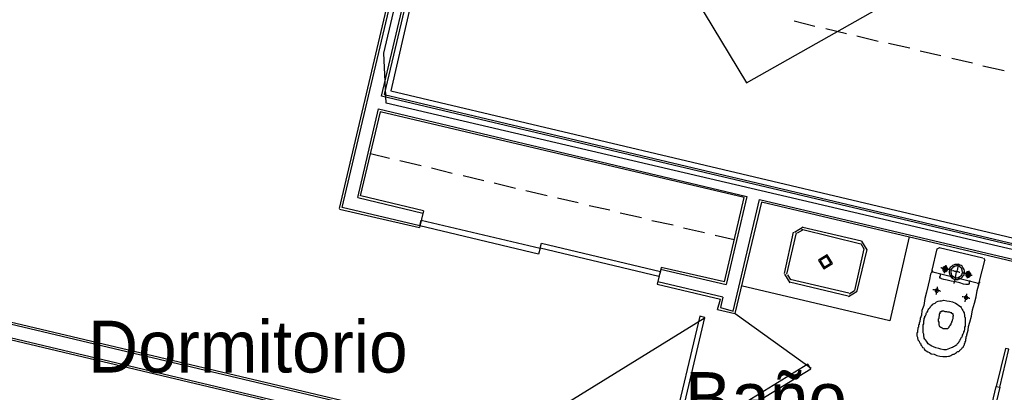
# Model space of a CAD drawing. Header units: feet. Extents: x -79 to 198, y -22 to 181.
# Tile 152 of 256: x 34.32 to 57.12, y 106.51 to 115.14. Entities that reach past the tile are written whole.
import ezdxf
from ezdxf.enums import TextEntityAlignment as Align

# ---------------------------------------------------------------- set-up
doc = ezdxf.new("R2010")
doc.units = ezdxf.units.FT
for name, color, linetype in [('A-AREA-COMUN', 252, 'CONTINUOUS'), ('A-AREA-UNIDAD', 30, 'CONTINUOUS'), ('A-LINEA', 7, 'CONTINUOUS'), ('A-NOMBRE-ESPACIO', 2, 'CONTINUOUS')]:
    doc.layers.add(name, color=color, linetype=linetype)

msp = doc.modelspace()

# ---------------------------------------------------------------- linework, layer by layer
at = {"layer": 'A-AREA-COMUN'}
msp.add_lwpolyline([(46.32, 130.2044), (46.48, 130.0089), (45.728, 127.2889), (33.568, 130.0978), (31.712, 122.0089), (43.68, 119.2178), (43.872, 119.0044), (43.44, 117.3689), (43.552, 116.2844), (42.912, 113.4933), (58.32, 109.8489)], dxfattribs=at)
at = {"layer": 'A-AREA-UNIDAD'}
msp.add_lwpolyline([(58.16, 109.6178), (42.8, 113.2089), (42.752, 114.3644), (43.392, 117.0844), (42.32, 117.1378), (28.288, 120.4444), (28.32, 124.0889), (29.2, 128.3733), (30.112, 130.8978), (31.6, 133.6889), (32.24, 133.6889), (31.392, 134.1333), (31.36, 134.4889), (31.008, 134.7378), (29.36, 131.3778), (29.2, 131.3244), (27.92, 127.5733), (27.28, 123.8578), (27.248, 119.8933), (27.792, 116.0533), (28.88, 112.5689), (29.84, 108.3733), (30.112, 105.2089)], dxfattribs=at)
at = {"layer": 'A-LINEA'}
for p, q in [((41.72, 110.7644), (43.2, 117.0578)), ((43.2667, 117.0978), (41.7733, 110.7911)), ((42.6933, 113.3644), (43.56, 117.0311)), ((43.6, 116.9644), (42.76, 113.4044)), ((52.2533, 115.1111), (52.7333, 114.9911)), ((52.9867, 114.9378), (53.4667, 114.8178)), ((53.7067, 114.7644), (54.2, 114.6444)), ((54.44, 114.5911), (54.9333, 114.4844)), ((55.1733, 114.4178), (55.6533, 114.3111)), ((55.9067, 114.2444), (56.3867, 114.1378)), ((56.6267, 114.0711), (57.12, 113.9644)), ((58.3867, 109.6578), (42.6933, 113.3644)), ((42.76, 113.4044), (58.4533, 109.6844)), ((42.1467, 111.0178), (42.6267, 113.0711)), ((42.6667, 113.0044), (42.2, 111.0578)), ((42.6267, 113.0711), (51.16, 111.0444)), ((51.0933, 111.0178), (42.6667, 113.0044)), ((42.88, 111.9244), (42.44, 112.0311)), ((43.6133, 111.7511), (43.12, 111.8711)), ((44.3333, 111.5778), (43.8533, 111.6978)), ((45.0667, 111.4044), (44.5867, 111.5244)), ((45.8, 111.2311), (45.3067, 111.3511)), ((46.5333, 111.0578), (46.04, 111.1778)), ((42.1467, 111.0178), (43.6533, 110.6578)), ((43.6667, 110.7111), (42.2133, 111.0578)), ((47.2533, 110.8978), (46.7733, 111.0044)), ((50.64, 109.0711), (51.0933, 111.0178)), ((51.16, 111.0444), (50.68, 109.0044)), ((50.84, 108.3911), (51.4533, 110.9778)), ((51.4933, 110.9111), (50.88, 108.3378)), ((51.4533, 110.9778), (57.6667, 109.5111)), ((57.6, 109.4711), (51.4933, 110.9111)), ((41.72, 110.7511), (43.5733, 110.3244)), ((43.5867, 110.3644), (41.7867, 110.7911)), ((43.6667, 110.7111), (43.5733, 110.3244)), ((47.9867, 110.7244), (47.5067, 110.8311)), ((48.72, 110.5511), (48.2267, 110.6578)), ((49.4533, 110.3778), (48.96, 110.4844)), ((50.1733, 110.2044), (49.6933, 110.3111)), ((52.0267, 109.2578), (52.24, 110.2178)), ((52.08, 109.2444), (52.3067, 110.2044)), ((52.4584, 110.3333), (52.2578, 110.2095)), ((52.443, 110.2684), (52.3227, 110.1941)), ((52.4267, 110.2844), (53.8, 109.9511)), ((52.4533, 110.3378), (53.8133, 110.0178)), ((50.8667, 110.0444), (50.4267, 110.1378)), ((53.8773, 109.8281), (53.803, 109.9484)), ((53.9422, 109.8127), (53.8184, 110.0133)), ((54.92, 110.1111), (54.4667, 108.1644)), ((53.8667, 109.8311), (53.6533, 108.8711)), ((53.9333, 109.8178), (53.7067, 108.8578)), ((55.56, 109.8311), (55.44, 109.3378)), ((55.6174, 109.8565), (55.5613, 109.8219)), ((56.6267, 109.6178), (55.6133, 109.8578)), ((56.5467, 109.0844), (56.6667, 109.5644)), ((56.6787, 109.5604), (56.6441, 109.6165)), ((49.1733, 109.4044), (49.08, 109.0178)), ((49.16, 109.3644), (50.68, 109.0044)), ((50.64, 109.0711), (49.1733, 109.4044)), ((52.0311, 109.2495), (52.155, 109.0489)), ((55.4413, 109.3419), (55.4759, 109.2857)), ((55.4667, 109.2978), (56.4933, 109.0444)), ((49.08, 109.0178), (50.5467, 108.6711)), ((50.6, 108.7111), (49.0933, 109.0711)), ((52.096, 109.2341), (52.1703, 109.1138)), ((53.5067, 108.7378), (52.1467, 109.0578)), ((53.52, 108.8044), (52.16, 109.1244)), ((56.5026, 109.0324), (56.5587, 109.067)), ((31.0533, 108.8578), (45.92, 105.3511)), ((45.9467, 105.2844), (31.0533, 108.8044)), ((54.4667, 108.1644), (51.0267, 108.9778)), ((53.515, 108.7289), (53.7155, 108.8527)), ((53.5303, 108.7938), (53.6506, 108.8681)), ((50.48, 108.4311), (50.5467, 108.6711)), ((50.6, 108.7111), (50.5467, 108.4711)), ((31.04, 108.4978), (45.88, 104.9911)), ((45.8267, 104.9511), (31.04, 108.4444)), ((50.48, 108.4311), (50.88, 108.3378)), ((50.5467, 108.4711), (50.84, 108.3911)), ((52.6442, 107.0595), (50.8856, 108.3283)), ((50.1923, 108.235), (46.7828, 106.1301))]:
    msp.add_line(p, q, dxfattribs=at)
for points in [[(48.9874, 117.2602), (51.1502, 113.6758), (54.8021, 115.7413)], [(46.3333, 109.7111), (43.5867, 110.3644), (43.6133, 110.4978), (46.3733, 109.8444), (46.3333, 109.7111)], [(46.4, 109.9644), (49.16, 109.3111), (49.12, 109.1911), (46.3733, 109.8444), (46.4, 109.9644)], [(53.1422, 109.4927), (53.0184, 109.6933), (52.8178, 109.5695), (52.9416, 109.3689), (53.1422, 109.4927)], [(53.1033, 109.5019), (53.0092, 109.6544), (52.8567, 109.5603), (52.9508, 109.4078), (53.1033, 109.5019)], [(55.9733, 109.1244), (56.0133, 109.1244), (56.04, 109.1244), (56.0667, 109.1378), (56.0933, 109.1378), (56.12, 109.1644), (56.1467, 109.1778), (56.16, 109.2044), (56.1867, 109.2311), (56.1867, 109.2578), (56.2, 109.2978), (56.2, 109.3244), (56.1867, 109.3511), (56.1733, 109.3778), (56.16, 109.4044), (56.1467, 109.4311), (56.12, 109.4444), (56.0933, 109.4578), (56.0667, 109.4711), (56.0267, 109.4711), (56, 109.4711), (55.9733, 109.4711), (55.9467, 109.4578), (55.92, 109.4444), (55.8933, 109.4178), (55.8667, 109.4044), (55.8533, 109.3778), (55.8533, 109.3378), (55.84, 109.3111), (55.84, 109.2844), (55.8533, 109.2444), (55.8667, 109.2178), (55.88, 109.1911), (55.8933, 109.1778), (55.92, 109.1511), (55.9467, 109.1378), (55.9733, 109.1244)], [(55.96, 109.0311), (55.96, 109.0444), (55.9733, 109.0844), (55.9867, 109.1511), (56, 109.2178), (56.0133, 109.2978), (56.04, 109.3644), (56.0533, 109.4311), (56.0533, 109.4711), (56.0667, 109.4844)], [(55.44, 109.3378), (55.44, 109.3111), (55.4133, 109.2444), (55.3867, 109.1244), (55.36, 108.9911), (55.32, 108.8311), (55.28, 108.6844), (55.2533, 108.5244), (55.2133, 108.4044), (55.2, 108.2978), (55.1733, 108.2178), (55.16, 108.1511), (55.1467, 108.1111), (55.1467, 108.0844), (55.1333, 108.0711), (55.1333, 108.0578), (55.1333, 108.0444), (55.1333, 108.0311), (55.1333, 108.0178), (55.12, 108.0044), (55.12, 107.9911), (55.12, 107.9778), (55.12, 107.9644), (55.1067, 107.9511), (55.1067, 107.9378), (55.1067, 107.9111), (55.1067, 107.8978), (55.0933, 107.8844), (55.0933, 107.8711), (55.0933, 107.8578), (55.0933, 107.8444), (55.0933, 107.8311), (55.0933, 107.8178), (55.1067, 107.7911), (55.1067, 107.7778), (55.1067, 107.7644), (55.12, 107.7511), (55.12, 107.7244), (55.1333, 107.7111), (55.1467, 107.6978), (55.1467, 107.6844), (55.16, 107.6578), (55.1733, 107.6444), (55.1867, 107.6311), (55.1867, 107.6044), (55.2, 107.5911), (55.2133, 107.5778), (55.2267, 107.5511), (55.2533, 107.5378), (55.2667, 107.5111), (55.28, 107.4844), (55.3067, 107.4711), (55.3467, 107.4444), (55.3867, 107.4311), (55.4267, 107.4044), (55.4933, 107.3911), (55.56, 107.3644), (55.6267, 107.3511), (55.6933, 107.3378), (55.7467, 107.3378), (55.7867, 107.3378), (55.8267, 107.3511), (55.8533, 107.3511), (55.88, 107.3644), (55.9067, 107.3778), (55.9333, 107.3911), (55.96, 107.3911), (55.9733, 107.4044), (55.9867, 107.4178), (56.0133, 107.4311), (56.0267, 107.4444), (56.04, 107.4578), (56.0667, 107.4578), (56.08, 107.4711), (56.0933, 107.4844), (56.1067, 107.4978), (56.12, 107.5111), (56.1333, 107.5244), (56.1467, 107.5378), (56.16, 107.5511), (56.1733, 107.5644), (56.1733, 107.5778), (56.1867, 107.5911), (56.1867, 107.6044), (56.2, 107.6178), (56.2, 107.6311), (56.2, 107.6444), (56.2133, 107.6578), (56.2133, 107.6711), (56.2133, 107.6844), (56.2267, 107.6978), (56.2267, 107.7111), (56.2267, 107.7244), (56.2267, 107.7511), (56.24, 107.7511), (56.24, 107.7644), (56.24, 107.7778), (56.24, 107.7911), (56.24, 107.8044), (56.2533, 107.8178), (56.2533, 107.8444), (56.2667, 107.8978), (56.28, 107.9511), (56.2933, 108.0311), (56.32, 108.1378), (56.36, 108.2711), (56.3867, 108.4178), (56.4267, 108.5778), (56.4667, 108.7244), (56.4933, 108.8711), (56.52, 108.9778), (56.5467, 109.0578), (56.5467, 109.0844)], [(56.32, 109.0978), (56.32, 109.0844), (56.3067, 109.0711), (56.3067, 109.0444), (56.3067, 109.0311), (56.3067, 109.0178), (56.2933, 109.0178), (56.2933, 109.0044), (56.28, 109.0044), (56.2667, 109.0044), (56.2267, 109.0044), (56.1733, 109.0178), (56.0933, 109.0444), (55.9867, 109.0711), (55.8933, 109.0844), (55.8, 109.1111), (55.72, 109.1244), (55.6667, 109.1378), (55.6533, 109.1511), (55.64, 109.1511), (55.6267, 109.1511), (55.6267, 109.1644), (55.6267, 109.1778), (55.6267, 109.1911), (55.64, 109.2044), (55.64, 109.2178), (55.64, 109.2311), (55.64, 109.2444), (55.64, 109.2578)], [(55.88, 109.3378), (55.8667, 109.3378), (55.8533, 109.3378), (55.8267, 109.3511), (55.7867, 109.3644), (55.7467, 109.3644), (55.7067, 109.3778), (55.68, 109.3778), (55.6667, 109.3911), (55.6533, 109.3911)], [(55.7333, 109.3111), (55.7467, 109.3111), (55.76, 109.3111), (55.7733, 109.3111), (55.7867, 109.3244), (55.8, 109.3244), (55.8, 109.3378), (55.8133, 109.3511), (55.8133, 109.3644), (55.8133, 109.3778), (55.8, 109.3911), (55.8, 109.4044), (55.7867, 109.4044), (55.7867, 109.4178), (55.7733, 109.4178), (55.76, 109.4311), (55.7467, 109.4311), (55.7333, 109.4178), (55.72, 109.4178), (55.7067, 109.4044), (55.6933, 109.4044), (55.6933, 109.3911), (55.6933, 109.3778), (55.6933, 109.3644), (55.6933, 109.3511), (55.6933, 109.3378), (55.7067, 109.3244), (55.72, 109.3111), (55.7333, 109.3111)], [(55.7467, 109.3378), (55.76, 109.3378), (55.7733, 109.3378), (55.7733, 109.3511), (55.7867, 109.3644), (55.7733, 109.3778), (55.7733, 109.3911), (55.76, 109.3911), (55.7467, 109.3911), (55.7333, 109.3911), (55.72, 109.3778), (55.72, 109.3644), (55.72, 109.3511), (55.7333, 109.3378), (55.7467, 109.3378)], [(55.7333, 109.2711), (55.7333, 109.2844), (55.7333, 109.2978), (55.7333, 109.3244), (55.7467, 109.3511), (55.7467, 109.3778), (55.76, 109.4044), (55.76, 109.4311), (55.7733, 109.4444), (55.7733, 109.4578)], [(55.9867, 109.1778), (56.0133, 109.1644), (56.04, 109.1644), (56.0533, 109.1778), (56.08, 109.1778), (56.0933, 109.1911), (56.12, 109.2044), (56.1333, 109.2311), (56.1467, 109.2444), (56.1467, 109.2711), (56.16, 109.2978), (56.1467, 109.3244), (56.1467, 109.3378), (56.1333, 109.3644), (56.1333, 109.3778), (56.1067, 109.4044), (56.0933, 109.4178), (56.0667, 109.4311), (56.0533, 109.4311), (56.0267, 109.4444), (56, 109.4311), (55.9733, 109.4311), (55.96, 109.4178), (55.9333, 109.4178), (55.92, 109.3911), (55.9067, 109.3778), (55.8933, 109.3511), (55.8933, 109.3378), (55.88, 109.3111), (55.88, 109.2844), (55.8933, 109.2578), (55.8933, 109.2444), (55.9067, 109.2178), (55.92, 109.2044), (55.9467, 109.1911), (55.96, 109.1778), (55.9867, 109.1778)], [(56.0933, 109.2844), (56.08, 109.2844), (56.0533, 109.2978), (56.0267, 109.2978), (56, 109.3111), (55.9733, 109.3111), (55.9467, 109.3244), (55.9333, 109.3244), (55.92, 109.3244)], [(56.3733, 109.2178), (56.36, 109.2178), (56.3467, 109.2311), (56.32, 109.2311), (56.28, 109.2444), (56.24, 109.2444), (56.2133, 109.2578), (56.1733, 109.2711), (56.16, 109.2711), (56.1467, 109.2711)], [(56.2667, 109.1778), (56.28, 109.1778), (56.2933, 109.1778), (56.3067, 109.1778), (56.3067, 109.1911), (56.32, 109.1911), (56.3333, 109.2044), (56.3467, 109.2178), (56.3467, 109.2311), (56.3467, 109.2444), (56.3467, 109.2578), (56.3333, 109.2711), (56.32, 109.2844), (56.3067, 109.2978), (56.2933, 109.2978), (56.28, 109.2978), (56.2667, 109.2978), (56.2533, 109.2978), (56.2533, 109.2844), (56.24, 109.2844), (56.24, 109.2711), (56.2267, 109.2578), (56.2267, 109.2444), (56.2267, 109.2311), (56.2267, 109.2178), (56.24, 109.2044), (56.24, 109.1911), (56.2533, 109.1911), (56.2667, 109.1911), (56.2667, 109.1778)], [(56.28, 109.2044), (56.2933, 109.2044), (56.2933, 109.2178), (56.3067, 109.2178), (56.32, 109.2311), (56.32, 109.2444), (56.3067, 109.2578), (56.3067, 109.2711), (56.2933, 109.2711), (56.28, 109.2711), (56.2667, 109.2711), (56.2667, 109.2578), (56.2533, 109.2578), (56.2533, 109.2444), (56.2533, 109.2311), (56.2667, 109.2178), (56.2667, 109.2044), (56.28, 109.2044)], [(56.2667, 109.1511), (56.2667, 109.1644), (56.28, 109.1911), (56.28, 109.2178), (56.2933, 109.2578), (56.2933, 109.2844), (56.3067, 109.3111), (56.3067, 109.3244)], [(55.64, 108.8444), (55.6267, 108.8578), (55.6, 108.8578), (55.5733, 108.8578), (55.5333, 108.8711), (55.5067, 108.8844), (55.48, 108.8844), (55.4667, 108.8844)], [(55.5467, 108.8311), (55.56, 108.8311), (55.5733, 108.8311), (55.5867, 108.8444), (55.5867, 108.8578), (55.5867, 108.8711), (55.5867, 108.8844), (55.5867, 108.8978), (55.5733, 108.8978), (55.56, 108.8978), (55.5467, 108.8978), (55.5333, 108.8978), (55.5333, 108.8844), (55.52, 108.8844), (55.52, 108.8711), (55.52, 108.8578), (55.52, 108.8444), (55.5333, 108.8444), (55.5333, 108.8311), (55.5467, 108.8311)], [(55.5333, 108.7778), (55.5467, 108.7911), (55.5467, 108.8178), (55.5467, 108.8444), (55.56, 108.8844), (55.5733, 108.9111), (55.5733, 108.9378), (55.5733, 108.9511)], [(56.2133, 108.6044), (56.2133, 108.6178), (56.2133, 108.6311), (56.2267, 108.6578), (56.2267, 108.6844), (56.24, 108.7111), (56.24, 108.7511), (56.2533, 108.7644), (56.2533, 108.7911)], [(55.8533, 108.6178), (55.92, 108.6044), (55.9867, 108.5778), (56.0267, 108.5511), (56.0667, 108.5244), (56.1067, 108.4978), (56.12, 108.4711), (56.1467, 108.4311), (56.16, 108.4044), (56.1733, 108.3778), (56.1867, 108.3511), (56.1867, 108.3244), (56.2, 108.3111), (56.2, 108.2844), (56.2, 108.2578), (56.2133, 108.2444), (56.2133, 108.2178), (56.2133, 108.2044), (56.2133, 108.1778), (56.2133, 108.1644), (56.2133, 108.1378), (56.2133, 108.1244), (56.2133, 108.0978), (56.2133, 108.0711), (56.2133, 108.0444), (56.2, 108.0178), (56.2, 107.9911), (56.2, 107.9644), (56.1867, 107.9378), (56.1733, 107.9111), (56.1733, 107.8844), (56.16, 107.8578), (56.1467, 107.8311), (56.1467, 107.8178), (56.1333, 107.7911), (56.12, 107.7778), (56.1067, 107.7511), (56.1067, 107.7378), (56.0933, 107.7244), (56.08, 107.6978), (56.0667, 107.6844), (56.0667, 107.6711), (56.0533, 107.6578), (56.04, 107.6444), (56.0267, 107.6311), (56.0133, 107.6044), (56, 107.5911), (55.9733, 107.5778), (55.9467, 107.5644), (55.92, 107.5511), (55.8933, 107.5378), (55.8533, 107.5244), (55.8133, 107.5111), (55.7733, 107.4978), (55.72, 107.4978), (55.6533, 107.5111), (55.6, 107.5244), (55.5333, 107.5378), (55.48, 107.5644), (55.44, 107.5778), (55.4, 107.6044), (55.36, 107.6311), (55.3333, 107.6711), (55.32, 107.6978), (55.2933, 107.7244), (55.28, 107.7378), (55.2667, 107.7644), (55.2667, 107.7911), (55.2533, 107.8044), (55.2533, 107.8311), (55.2533, 107.8444), (55.2533, 107.8578), (55.24, 107.8844), (55.24, 107.8978), (55.24, 107.9244), (55.24, 107.9378), (55.24, 107.9644), (55.24, 107.9778), (55.24, 108.0044), (55.24, 108.0311), (55.24, 108.0578), (55.24, 108.0711), (55.2533, 108.0978), (55.2533, 108.1378), (55.2533, 108.1644), (55.2667, 108.1911), (55.2667, 108.2178), (55.28, 108.2444), (55.28, 108.2711), (55.2933, 108.2844), (55.3067, 108.3111), (55.3067, 108.3378), (55.32, 108.3511), (55.3333, 108.3644), (55.3467, 108.3911), (55.3467, 108.4044), (55.36, 108.4178), (55.3733, 108.4444), (55.3867, 108.4578), (55.4, 108.4711), (55.4133, 108.4978), (55.4267, 108.5111), (55.44, 108.5244), (55.4667, 108.5511), (55.4933, 108.5644), (55.52, 108.5778), (55.5467, 108.6044), (55.5867, 108.6178), (55.6267, 108.6311), (55.6667, 108.6311), (55.72, 108.6444), (55.7867, 108.6311), (55.8533, 108.6178)], [(56.32, 108.6844), (56.3067, 108.6844), (56.28, 108.6978), (56.2533, 108.6978), (56.2133, 108.7111), (56.1867, 108.7111), (56.16, 108.7244), (56.1467, 108.7244)], [(56.2267, 108.6711), (56.24, 108.6711), (56.2533, 108.6711), (56.2667, 108.6844), (56.2667, 108.6978), (56.2667, 108.7111), (56.2667, 108.7244), (56.2533, 108.7378), (56.24, 108.7378), (56.2267, 108.7378), (56.2133, 108.7378), (56.2133, 108.7244), (56.2, 108.7244), (56.2, 108.7111), (56.2, 108.6978), (56.2, 108.6844), (56.2133, 108.6844), (56.2133, 108.6711), (56.2267, 108.6711)], [(55.6933, 108.3911), (55.68, 108.3911), (55.6667, 108.3911), (55.6667, 108.3778), (55.6533, 108.3778), (55.64, 108.3778), (55.64, 108.3644), (55.6267, 108.3644), (55.6267, 108.3511), (55.6267, 108.3378), (55.6267, 108.3244), (55.6133, 108.3244), (55.6133, 108.3111), (55.6133, 108.2978), (55.6133, 108.2844), (55.6133, 108.2711), (55.6, 108.2578), (55.6, 108.2444), (55.6, 108.2311), (55.6, 108.2178), (55.5867, 108.2044), (55.5867, 108.1911), (55.5867, 108.1778), (55.5867, 108.1644), (55.5867, 108.1511), (55.6, 108.1511), (55.6, 108.1378), (55.6, 108.1244), (55.6, 108.1111), (55.6, 108.0978), (55.6, 108.0844), (55.6, 108.0711), (55.6133, 108.0578), (55.6133, 108.0444), (55.6267, 108.0311), (55.6533, 108.0178), (55.68, 108.0044), (55.7067, 107.9911), (55.7467, 107.9911), (55.7733, 107.9911), (55.8, 107.9911), (55.8133, 107.9911), (55.8267, 108.0044), (55.84, 108.0178), (55.84, 108.0311), (55.8533, 108.0444), (55.8667, 108.0578), (55.8667, 108.0711), (55.88, 108.0711), (55.88, 108.0844), (55.8933, 108.0844), (55.8933, 108.0978), (55.8933, 108.1111), (55.9067, 108.1244), (55.9067, 108.1378), (55.9067, 108.1511), (55.92, 108.1644), (55.92, 108.1778), (55.92, 108.1911), (55.9333, 108.2178), (55.9333, 108.2311), (55.9333, 108.2444), (55.9333, 108.2578), (55.9333, 108.2711), (55.9467, 108.2711), (55.9467, 108.2844), (55.9467, 108.2978), (55.9333, 108.2978), (55.9333, 108.3111), (55.9333, 108.3244), (55.92, 108.3244), (55.9067, 108.3378), (55.9067, 108.3511), (55.8933, 108.3511), (55.88, 108.3511), (55.8533, 108.3644), (55.8133, 108.3644), (55.7867, 108.3778), (55.7467, 108.3778), (55.72, 108.3911), (55.7067, 108.3911), (55.6933, 108.3911)], [(49.5333, 105.4844), (50.1867, 108.2444), (50.0667, 108.2711), (49.4133, 105.5111), (49.5333, 105.4844)], [(57.0133, 106.6311), (57.2267, 107.5111), (57.1467, 107.5244), (56.9333, 106.6444), (57.0133, 106.6311)], [(50.2267, 105.5778), (52.64, 107.0578), (52.5733, 107.1644), (50.16, 105.6844), (50.2267, 105.5778)], [(57.0133, 106.6311), (56.36, 103.8711), (56.28, 103.8844), (56.9333, 106.6444), (57.0133, 106.6311)], [(56.96, 106.5911), (56.96, 106.5911), (56.96, 106.5911)], [(56.9867, 106.6844), (56.9867, 106.6844), (56.9867, 106.6844)]]:
    msp.add_lwpolyline(points, dxfattribs=at)

# ---------------------------------------------------------------- texts
at = {"layer": 'A-NOMBRE-ESPACIO'}
for s, p in [('Dormitorio', (39.6, 106.9689)), ('Baño', (51.6, 105.7778))]:
    msp.add_text(s, height=1.2, dxfattribs=at).set_placement(p, align=Align.CENTER)

doc.saveas('drawing.dxf')
